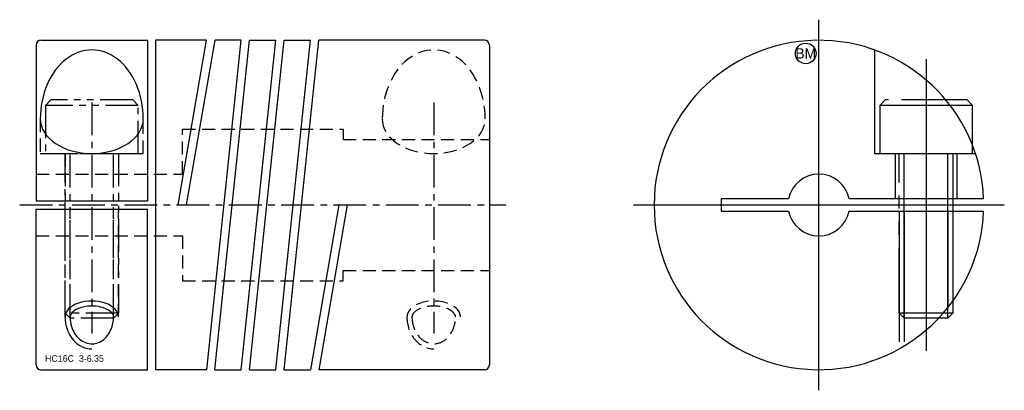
# Model space of a CAD drawing. Extents: x -7.9 to 39.9, y -9 to 9.
import ezdxf
from ezdxf.enums import TextEntityAlignment as Align

# ---------------------------------------------------------------- set-up
doc = ezdxf.new("R2010")
doc.units = 0
doc.header["$MEASUREMENT"] = 0
for name, pattern in [('CENTER', [50.8, 31.75, -6.35, 6.35, -6.35]), ('HIDDEN', [9.525, 6.35, -3.175]), ('PHANTOM', [63.5, 31.75, -6.35, 6.35, -6.35, 6.35, -6.35])]:
    doc.linetypes.add(name, pattern=pattern)
doc.layers.get('0').update_dxf_attribs({"linetype": 'CONTINUOUS'})
for name, color, linetype in [('BOM', 6, 'CONTINUOUS'), ('CENTER', 1, 'CENTER'), ('HIDDEN', 2, 'HIDDEN'), ('PHANTOM', 6, 'PHANTOM'), ('THIN', 3, 'CONTINUOUS')]:
    doc.layers.add(name, color=color, linetype=linetype)

# ---------------------------------------------------------------- blocks, each defined once
blk = doc.blocks.new('MCLBM2')
blk.add_circle((0, 0), 0.5)
blk.add_text('BM', height=0.5).set_placement((0, 0), align=Align.MIDDLE)
at = {"flags": 1}
for tag, p in [('NAME', (0, -1)), ('ENAME', (0, -2)), ('SPEC', (0, -3)), ('MATERIAL', (0, -4)), ('QTY', (0, -5)), ('WEIGHT', (0, -6)), ('PRICE', (0, -7)), ('REMARK', (0, -8)), ('USER1', (0, -9)), ('USER2', (0, -10)), ('USER3', (0, -11)), ('USER4', (0, -12)), ('USER5', (0, -13)), ('USER6', (0, -14))]:
    blk.add_attdef(tag, p, '', height=0.5, dxfattribs=at)

msp = doc.modelspace()

# ---------------------------------------------------------------- linework, layer by layer
at = {"ltscale": 0.1}
for p, q in [((-7.1, 7.77), (-7.1, 0.2)), ((-6.87, 8), (-1.7, 8)), ((-1.7, 8), (-1.7, 0.2)), ((1.177, 8), (-1.3, 8)), ((-1.3, 8), (-1.3, -8)), ((-0.203, 0), (1.177, 8)), ((0.203, 0), (1.583, 8)), ((1.179, -8), (2.859, 8)), ((1.581, -8), (3.261, 8)), ((2.859, 8), (1.583, 8)), ((2.859, -8), (4.539, 8)), ((3.261, -8), (4.941, 8)), ((3.261, 8), (4.539, 8)), ((4.539, -8), (6.219, 8)), ((4.941, -8), (6.621, 8)), ((4.941, 8), (6.219, 8)), ((14.67, 8), (6.621, 8)), ((14.9, 7.77), (14.9, -7.77)), ((-7.1, 0.2), (-1.7, 0.2)), ((-0.203, 0), (0.203, 0)), ((-7.1, -7.77), (-7.1, -0.2)), ((-7.1, -0.2), (-1.7, -0.2)), ((-1.7, -8), (-1.7, -0.2)), ((7.597, 0), (6.217, -8)), ((8.003, 0), (6.623, -8)), ((7.597, 0), (8.003, 0)), ((-6.87, -8), (-1.7, -8)), ((1.179, -8), (-1.3, -8)), ((1.581, -8), (2.859, -8)), ((3.261, -8), (4.539, -8)), ((4.941, -8), (6.217, -8)), ((14.67, -8), (6.623, -8))]:
    msp.add_line(p, q, dxfattribs=at)
for p, q in [((38.894, 0.3), (32.37, 0.3)), ((32.37, -0.3), (38.894, -0.3))]:
    msp.add_line(p, q)
msp.add_lwpolyline([(29.43, 0.3), (26.15, 0.3), (26.15, -0.3), (29.43, -0.3)])
for centre, start, end in [((-6.87, 7.77), 90, 180), ((14.67, 7.77), 0, 90), ((-6.87, -7.77), 180, 270), ((14.67, -7.77), 270, 0)]:
    msp.add_arc(centre, 0.23, start, end, dxfattribs=at)
for radius, start, end in [(8, 2.1491, 357.8509), (1.5, 11.537, 168.463), (1.5, 191.537, 348.463)]:
    msp.add_arc((30.9, 0), radius, start, end)
for major_axis, ratio, start_param, end_param in [((0, 3.354), 0.745437, 4.712389, 7.853982), ((2.5, 0), 0.670747, 3.141593, 6.283185)]:
    msp.add_ellipse((-4.4, 4.177), major_axis=major_axis, ratio=ratio, start_param=start_param, end_param=end_param, dxfattribs=at)
for points, knots in [([(-3.344, -5.437), (-3.344, -5.396), (-3.354, -5.354), (-3.412, -5.256), (-3.46, -5.202), (-3.6, -5.098), (-3.69, -5.049), (-4.025, -4.924), (-4.326, -4.888), (-4.816, -4.941), (-5.014, -5.001), (-5.277, -5.143), (-5.359, -5.218), (-5.443, -5.342), (-5.456, -5.391), (-5.456, -5.437)], [0, 0, 0, 0, 0.337243, 0.337243, 0.674485, 0.674485, 1.011728, 1.011728, 1.748801, 1.748801, 2.311108, 2.311108, 2.757662, 2.757662, 3.141593, 3.141593, 3.141593, 3.141593]), ([(-5.456, -5.437), (-5.456, -5.596), (-5.432, -5.755), (-5.311, -6.144), (-5.177, -6.354), (-4.845, -6.645), (-4.65, -6.727), (-4.26, -6.752), (-4.061, -6.697), (-3.709, -6.453), (-3.558, -6.264), (-3.385, -5.852), (-3.344, -5.645), (-3.344, -5.437)], [1.570796, 1.570796, 1.570796, 1.570796, 1.9251, 1.9251, 2.506138, 2.506138, 3.087177, 3.087177, 3.668215, 3.668215, 4.249254, 4.249254, 4.712389, 4.712389, 4.712389, 4.712389])]:
    msp.add_open_spline(points, degree=3, knots=knots, dxfattribs=at)
at = {"layer": 'CENTER'}
for p, q in [((30.9, -9), (30.9, 9)), ((36.1, 7.079), (36.1, -7.079)), ((21.9, 0), (39.9, 0))]:
    msp.add_line(p, q, dxfattribs=at)
at = {"layer": 'CENTER', "ltscale": 0.05}
for p, q in [((-4.4, 4.977), (-4.4, -6.237)), ((12.2, 4.977), (12.2, -6.237)), ((-7.9, 0), (15.7, 0))]:
    msp.add_line(p, q, dxfattribs=at)
at = {"layer": 'HIDDEN', "ltscale": 0.1}
for p, q in [((-6.9, 4.177), (-6.9, 2.5)), ((-1.9, 2.5), (-1.9, 4.177)), ((-6.9, 2.5), (-1.9, 2.5)), ((-5.7, 2.5), (-5.7, 0.2)), ((-3.1, 2.5), (-3.1, 0.2)), ((-5.7, -5.437), (-5.7, -0.2)), ((-5.456, -5.437), (-5.456, -0.2)), ((-3.344, -5.437), (-3.344, -0.2)), ((-3.1, -5.437), (-3.1, -0.2))]:
    msp.add_line(p, q, dxfattribs=at)
at = {"layer": 'HIDDEN'}
for p, q in [((34.6, 2.5), (34.6, 0.3)), ((37.6, 2.5), (37.6, 0.3)), ((34.8, -0.3), (34.8, -6.985)), ((35.044, -0.3), (35.044, -6.843)), ((37.156, -0.3), (37.156, -4.986)), ((37.4, -0.3), (37.4, -4.664))]:
    msp.add_line(p, q, dxfattribs=at)
msp.add_lwpolyline([(33.6, 7.531), (33.6, 2.5), (38.499, 2.5)], dxfattribs=at)
at = {"layer": 'HIDDEN', "ltscale": 0.1}
msp.add_lwpolyline([(-7.1, 1.5), (0, 1.5), (0, 3.675), (7.8, 3.675), (7.8, 3.175), (14.9, 3.175)], dxfattribs=at)
at = {"layer": 'HIDDEN', "ltscale": 0.1, "extrusion": (-2.99932e-32, -1.22461e-16, -1)}
msp.add_lwpolyline([(7.1, -1.5), (0, -1.5), (0, -3.675), (-7.8, -3.675), (-7.8, -3.175), (-14.9, -3.175)], dxfattribs=at)
at = {"layer": 'HIDDEN', "ltscale": 0.1}
for centre, major_axis, ratio, start_param, end_param in [((12.2, 4.177), (0, 3.354), 0.745437, 4.712389, 7.853982), ((12.2, 4.177), (2.5, 0), 0.670747, 3.141593, 6.283185), ((12.2, -5.437), (1.3, 0), 0.595204, 0, 3.141593), ((12.2, -5.437), (0, 1.548), 0.840049, 1.570796, 3.141593)]:
    msp.add_ellipse(centre, major_axis=major_axis, ratio=ratio, start_param=start_param, end_param=end_param, dxfattribs=at)
for points, knots in [([(13.256, -5.437), (13.256, -5.396), (13.246, -5.354), (13.188, -5.256), (13.14, -5.202), (13, -5.098), (12.91, -5.049), (12.575, -4.924), (12.274, -4.888), (11.784, -4.941), (11.586, -5.001), (11.323, -5.143), (11.241, -5.218), (11.157, -5.342), (11.144, -5.391), (11.144, -5.437)], [0, 0, 0, 0, 0.337243, 0.337243, 0.674485, 0.674485, 1.011728, 1.011728, 1.748801, 1.748801, 2.311108, 2.311108, 2.757662, 2.757662, 3.141593, 3.141593, 3.141593, 3.141593]), ([(11.144, -5.437), (11.144, -5.596), (11.168, -5.755), (11.289, -6.144), (11.423, -6.354), (11.755, -6.645), (11.95, -6.727), (12.34, -6.752), (12.539, -6.697), (12.891, -6.453), (13.042, -6.264), (13.215, -5.852), (13.256, -5.645), (13.256, -5.437)], [1.570796, 1.570796, 1.570796, 1.570796, 1.9251, 1.9251, 2.506138, 2.506138, 3.087177, 3.087177, 3.668215, 3.668215, 4.249254, 4.249254, 4.712389, 4.712389, 4.712389, 4.712389])]:
    msp.add_open_spline(points, degree=3, knots=knots, dxfattribs=at)
at = {"layer": 'PHANTOM', "ltscale": 0.05}
for p, q in [((-2.15, 4.84), (-6.65, 4.84)), ((-5.456, -5.5), (-5.456, 2.5)), ((-3.344, -5.5), (-3.344, 2.5)), ((-3.1, -5.256), (-5.7, -5.256))]:
    msp.add_line(p, q, dxfattribs=at)
at = {"layer": 'PHANTOM'}
for p, q in [((38.35, 4.84), (33.85, 4.84)), ((35.044, -5.5), (35.044, 2.5)), ((37.156, -5.5), (37.156, 2.5)), ((37.4, -5.256), (34.8, -5.256))]:
    msp.add_line(p, q, dxfattribs=at)
at = {"layer": 'PHANTOM', "ltscale": 0.05}
msp.add_lwpolyline([(-2.15, 2.5), (-2.15, 4.84), (-2.41, 5.1), (-6.39, 5.1), (-6.65, 4.84), (-6.65, 2.5)], close=True, dxfattribs=at)
at = {"layer": 'PHANTOM', "ltscale": 0.1}
msp.add_lwpolyline([(38.35, 2.5), (38.35, 4.84), (38.09, 5.1), (34.11, 5.1), (33.85, 4.84), (33.85, 2.5)], close=True, dxfattribs=at)
at = {"layer": 'PHANTOM', "ltscale": 0.05}
msp.add_lwpolyline([(-3.1, 2.5), (-3.1, -5.256), (-3.344, -5.5), (-5.456, -5.5), (-5.7, -5.256), (-5.7, 2.5)], dxfattribs=at)
at = {"layer": 'PHANTOM', "ltscale": 0.1}
msp.add_lwpolyline([(37.4, 2.5), (37.4, -5.256), (37.156, -5.5), (35.044, -5.5), (34.8, -5.256), (34.8, 2.5)], dxfattribs=at)
at = {"layer": 'THIN', "ltscale": 0.1}
for major_axis, ratio, start_param in [((1.3, 0), 0.595204, 0), ((0, 1.548), 0.840049, 1.570796)]:
    msp.add_ellipse((-4.4, -5.437), major_axis=major_axis, ratio=ratio, start_param=start_param, end_param=3.141593, dxfattribs=at)

# ---------------------------------------------------------------- block references
at = {"layer": 'BOM'}
msp.add_blockref('MCLBM2', (30.26, 7.36), dxfattribs=at)

# ---------------------------------------------------------------- texts
msp.add_text('HC16C  3-6.35', height=0.32).set_placement((-6.667, -7.615))

doc.saveas('drawing.dxf')
